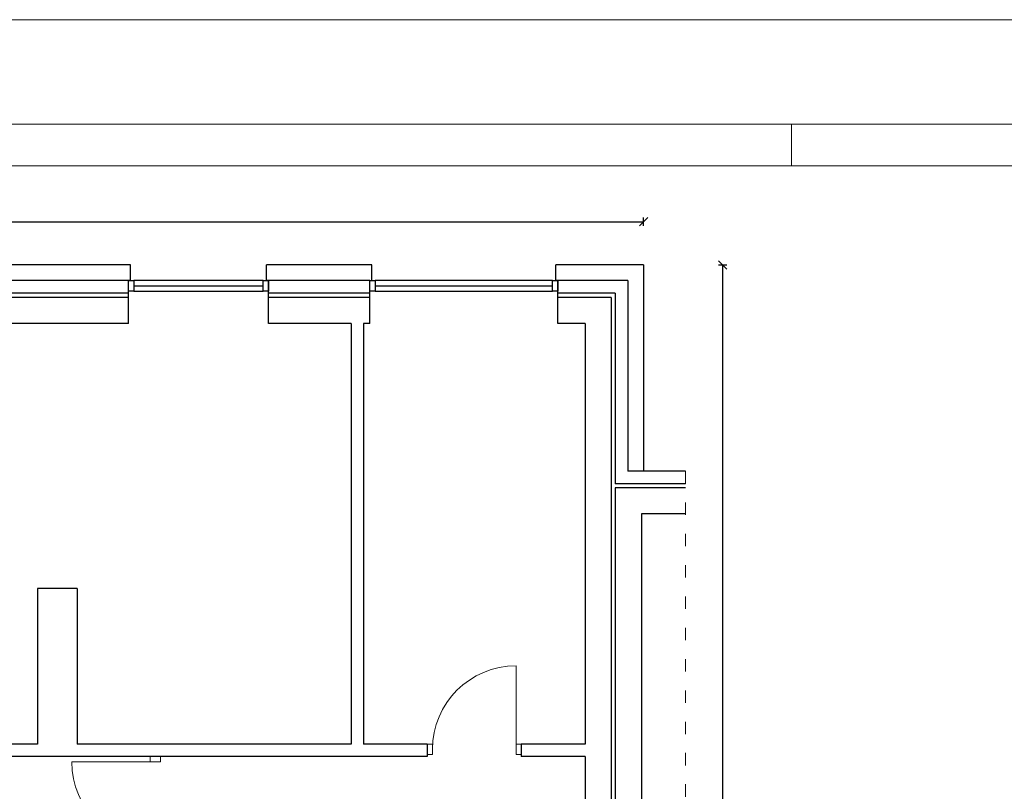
# Model space of a CAD drawing. Header units: millimetres. Extents: x 31175 to 49062, y -18116 to -5516.
# Tile 113 of 147: x 34636 to 35579, y -6255 to -5516. Entities that reach past the tile are written whole.
import ezdxf

# ---------------------------------------------------------------- set-up
doc = ezdxf.new("R2010")
doc.units = ezdxf.units.MM
doc.linetypes.add('ACAD_ISO03W100', pattern=[30, 12, -18])
doc.layers.get('Defpoints').update_dxf_attribs({"color": 6})
for name, color, linetype, lineweight in [('A-opis', 130, 'Continuous', 9), ('A-wymiar', 177, 'Continuous', 0), ('A_DRZWI-OKNA', 4, 'Continuous', 13), ('A_SCIANA_ISTN', 253, 'Continuous', 25)]:
    doc.layers.add(name, color=color, linetype=linetype, lineweight=lineweight)
doc.layers.add('r-ramka', color=7, linetype='Continuous', lineweight=0, true_color=0x727169)
doc.styles.get("Standard").update_dxf_attribs({"font": 'ARIALN.TTF'})
doc.styles.add('wymiary', font='ARIALN.TTF')
doc.dimstyles.new('anka 50', dxfattribs={"dimtxt": 10, "dimasz": 8, "dimexe": 4, "dimexo": 0.0625, "dimgap": 2, "dimtad": 1, "dimdec": 0, "dimzin": 0, "dimdsep": 46, "dimtxsty": 'Standard', "dimblk": 'OBLIQUE', "dimcen": 0.09, "dimclrt": 7, "dimadec": 0, "dimazin": 0, "dimtfac": 1, "dimtdec": 0, "dimtix": 1, "dimtofl": 0, "dimtmove": 0, "dimatfit": 3, "dimldrblk": 'OBLIQUE', "dimfxl": 4, "dimfxlon": 1, "dimtfill": 1, "dimtolj": 1, "dimtzin": 0, "dimarcsym": 0})

# ---------------------------------------------------------------- blocks, each defined once
blk = doc.blocks.new('drzwi 800')
at = {"layer": 'A_DRZWI-OKNA'}
blk.add_line((110028.2, -38030.87), (110028.2, -37950.87), dxfattribs=at)
for points in [[(110023.2, -38035.87), (110028.2, -38035.87), (110028.2, -38025.87), (110023.2, -38025.87)], [(110108.2, -38035.87), (110113.2, -38035.87), (110113.2, -38025.87), (110108.2, -38025.87)]]:
    blk.add_lwpolyline(points, close=True, dxfattribs=at)
blk.add_arc((110028.2, -38030.87), 80, 0, 90, dxfattribs=at)
blk = doc.blocks.new('_OBLIQUE')
at = {"color": 0, "linetype": 'ByBlock'}
blk.add_line((-0.5, -0.5), (0.5, 0.5), dxfattribs=at)
blk = doc.blocks.new('*D703')
at = {"layer": 'A-wymiar', "color": 0, "lineweight": -2, "transparency": 16777216}
for p, q in [((35305.13, -5750.73), (35313.13, -5750.73)), ((35309.13, -5750.73), (35309.13, -7037.73)), ((35305.13, -7037.73), (35313.13, -7037.73))]:
    blk.add_line(p, q, dxfattribs=at)
at = {"layer": 'Defpoints', "color": 0, "transparency": 16777216}
for p in [(35233.51, -5750.73), (35233.51, -7037.73), (35309.13, -7037.73)]:
    blk.add_point(p, dxfattribs=at)
at = {"layer": 'A-wymiar', "color": 0, "lineweight": -2, "transparency": 16777216, "xscale": 8, "yscale": 8, "zscale": 8}
for p, rotation in [((35309.13, -5750.73), 90), ((35309.13, -7037.73), 270)]:
    blk.add_blockref('_OBLIQUE', p, dxfattribs=dict(at, rotation=rotation))
at = {"layer": 'A-wymiar', "color": 7, "transparency": 16777216, "insert": (35302.02, -6394.23), "char_height": 10, "attachment_point": 5, "rotation": 90, "bg_fill": 3, "box_fill_scale": 1.1, "bg_fill_color": 256, "bg_fill_true_color": 13158600, "bg_fill_transparency": 0}
blk.add_mtext('\\A1;1287', dxfattribs=at)
blk = doc.blocks.new('*D714')
at = {"layer": 'A-wymiar', "color": 0, "lineweight": -2, "transparency": 16777216}
for p, q in [((31546.51, -5713.23), (31546.51, -5705.23)), ((31546.51, -5709.23), (35233.51, -5709.23)), ((35233.51, -5713.23), (35233.51, -5705.23))]:
    blk.add_line(p, q, dxfattribs=at)
at = {"layer": 'Defpoints', "color": 0, "transparency": 16777216}
for p in [(35233.51, -5709.23), (31546.51, -5750.73), (35233.51, -5750.73)]:
    blk.add_point(p, dxfattribs=at)
at = {"layer": 'A-wymiar', "color": 0, "lineweight": -2, "transparency": 16777216, "xscale": 8, "yscale": 8, "zscale": 8, "rotation": 180}
blk.add_blockref('_OBLIQUE', (31546.51, -5709.23), dxfattribs=at)
at = {"layer": 'A-wymiar', "color": 0, "lineweight": -2, "transparency": 16777216, "xscale": 8, "yscale": 8, "zscale": 8}
blk.add_blockref('_OBLIQUE', (35233.51, -5709.23), dxfattribs=at)
at = {"layer": 'A-wymiar', "color": 7, "transparency": 16777216, "insert": (33390.01, -5702.13), "char_height": 10, "attachment_point": 5, "bg_fill": 3, "box_fill_scale": 1.1, "bg_fill_color": 256, "bg_fill_true_color": 13158600, "bg_fill_transparency": 0}
blk.add_mtext('\\A1;3687', dxfattribs=at)

msp = doc.modelspace()

# ---------------------------------------------------------------- linework, layer by layer
at = {"layer": 'A-opis', "linetype": 'ACAD_ISO03W100'}
msp.add_line((35273.56, -5948.23), (35273.56, -6840.23), dxfattribs=at)
at = {"layer": 'A_SCIANA_ISTN'}
for p, q in [((34742.51, -5750.73), (34567.51, -5750.73)), ((34742.51, -5765.73), (34742.51, -5750.73)), ((34872.51, -5765.73), (34872.51, -5750.73)), ((34973.51, -5750.73), (34872.51, -5750.73)), ((34973.51, -5765.73), (34973.51, -5750.73)), ((35149.51, -5765.73), (35149.51, -5750.73)), ((35233.51, -5750.73), (35149.51, -5750.73)), ((35233.51, -5750.73), (35233.51, -5948.23)), ((34742.51, -5765.73), (34567.51, -5765.73)), ((34740.51, -5806.73), (34740.51, -5765.73)), ((34740.51, -5806.73), (34740.51, -5765.73)), ((34971.51, -5765.73), (34872.51, -5765.73)), ((34874.51, -5806.73), (34874.51, -5765.73)), ((34874.51, -5806.73), (34874.51, -5765.73)), ((34971.51, -5806.73), (34971.51, -5765.73)), ((34971.51, -5806.73), (34971.51, -5765.73)), ((35218.51, -5765.73), (35149.51, -5765.73)), ((35151.51, -5806.73), (35151.51, -5765.73)), ((35218.51, -5765.73), (35218.51, -5948.23)), ((34740.51, -5777.73), (34569.51, -5777.73)), ((34740.51, -5781.73), (34569.51, -5781.73)), ((34971.51, -5777.73), (34874.51, -5777.73)), ((34971.51, -5781.73), (34874.51, -5781.73)), ((35206.51, -5777.73), (35151.51, -5777.73)), ((35202.51, -5781.73), (35151.51, -5781.73)), ((35202.51, -5781.73), (35202.51, -7006.73)), ((35206.51, -5777.73), (35206.51, -5960.23)), ((34653.51, -5806.73), (34569.51, -5806.73)), ((34740.51, -5806.73), (34653.51, -5806.73)), ((34953.51, -5806.73), (34874.51, -5806.73)), ((34953.51, -5806.73), (34953.51, -6209.73)), ((34971.51, -5806.73), (34965.51, -5806.73)), ((34965.51, -5806.73), (34965.51, -6209.73)), ((35177.51, -5806.73), (35151.51, -5806.73)), ((35177.51, -5806.73), (35177.51, -6209.73)), ((35273.56, -5948.23), (35218.51, -5948.23)), ((35273.56, -5960.23), (35206.51, -5960.23)), ((35273.56, -5964.23), (35206.51, -5964.23)), ((35206.51, -5964.23), (35206.51, -6824.23)), ((35273.56, -5989.23), (35231.51, -5989.23)), ((35231.51, -5989.23), (35231.51, -6799.23)), ((34691.51, -6060.73), (34653.51, -6060.73)), ((34691.51, -6060.73), (34691.51, -6209.73)), ((34653.51, -6209.73), (34393.51, -6209.73)), ((34868.51, -6209.73), (34691.51, -6209.73)), ((34953.51, -6209.73), (34868.51, -6209.73)), ((35026.51, -6209.73), (34965.51, -6209.73)), ((35026.51, -6209.73), (35026.51, -6221.73)), ((35116.51, -6209.73), (35116.51, -6221.73)), ((35177.51, -6209.73), (35116.51, -6209.73)), ((34868.51, -6221.73), (34393.51, -6221.73)), ((35026.51, -6221.73), (34868.51, -6221.73)), ((35177.51, -6221.73), (35116.51, -6221.73)), ((35177.51, -6221.73), (35177.51, -6381.73))]:
    msp.add_line(p, q, dxfattribs=at)
at = {"layer": 'A_SCIANA_ISTN', "color": 4}
for p, q in [((34745.51, -5770.73), (34869.51, -5770.73)), ((34976.51, -5770.73), (35146.51, -5770.73))]:
    msp.add_line(p, q, dxfattribs=at)
for points in [[(34740.51, -5765.73), (34745.51, -5765.73), (34745.51, -5775.73), (34740.51, -5775.73)], [(34745.51, -5775.73), (34869.51, -5775.73), (34869.51, -5765.73), (34745.51, -5765.73)], [(34869.51, -5765.73), (34874.51, -5765.73), (34874.51, -5775.73), (34869.51, -5775.73)], [(34971.51, -5765.73), (34976.51, -5765.73), (34976.51, -5775.73), (34971.51, -5775.73)], [(34976.51, -5775.73), (35146.51, -5775.73), (35146.51, -5765.73), (34976.51, -5765.73)], [(35146.51, -5765.73), (35151.51, -5765.73), (35151.51, -5775.73), (35146.51, -5775.73)]]:
    msp.add_lwpolyline(points, close=True, dxfattribs=at)
at = {"layer": 'A_SCIANA_ISTN'}
msp.add_lwpolyline([(34653.51, -6060.73), (34653.51, -6209.73)], dxfattribs=at)
at = {"layer": 'r-ramka'}
for points in [[(37115.12, -5515.73), (31175.12, -5515.73), (31175.12, -9715.73), (37115.12, -9715.73), (37115.12, -5515.73)], [(35375.12, -5615.73), (35375.12, -5655.73)]]:
    msp.add_lwpolyline(points, dxfattribs=at)
for points in [[(37015.12, -5615.73), (37015.12, -9615.73), (31413.93, -9615.73), (31413.93, -5615.73)], [(36975.12, -5655.73), (36975.12, -9575.73), (31453.93, -9575.73), (31453.93, -5655.73)]]:
    msp.add_lwpolyline(points, close=True, dxfattribs=at)

# ---------------------------------------------------------------- block references
at = {"layer": 'A_SCIANA_ISTN', "xscale": -1}
msp.add_blockref('drzwi 800', (145139.71, 31816.14), dxfattribs=at)
at = {"layer": 'A_SCIANA_ISTN', "xscale": -1, "rotation": 89.99999999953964}
msp.add_blockref('drzwi 800', (-3264.61, 103801.47), dxfattribs=at)

# ---------------------------------------------------------------- texts
at = {"layer": 'A-opis', "color": 156, "true_color": 0x0f468a, "insert": (33498.28, -5933.61), "char_height": 15, "attachment_point": 1, "style": 'wymiary'}
msp.add_mtext_dynamic_manual_height_columns('\\pi7.3978;{\\LISTNIEJACE POM. BIURIOWE\\P\\pi90.072;DO 2 OS.}', width=251.8795, gutter_width=12.5, heights=[0], dxfattribs=at)

# ---------------------------------------------------------------- next in the draw order: dimensions: what is measured, and where the dimension line sits
at = {"layer": 'A-wymiar'}
dim = msp.add_linear_dim(base=(35309.13, -7037.73), p1=(35233.51, -5750.73), p2=(35233.51, -7037.73), angle=90, dimstyle='anka 50', dxfattribs=at)
dim.commit()
dim.dimension.update_dxf_attribs({"geometry": '*D703', "text_midpoint": (35302.02, -6394.23)})

# ---------------------------------------------------------------- next in the draw order: dimensions: what is measured, and where the dimension line sits
dim = msp.add_aligned_dim(p1=(31546.51, -5750.73), p2=(35233.51, -5750.73), distance=41.5, dimstyle='anka 50', dxfattribs=at)
dim.commit()
dim.dimension.update_dxf_attribs({"geometry": '*D714', "text_midpoint": (33390.01, -5702.13)})

doc.saveas('drawing.dxf')
